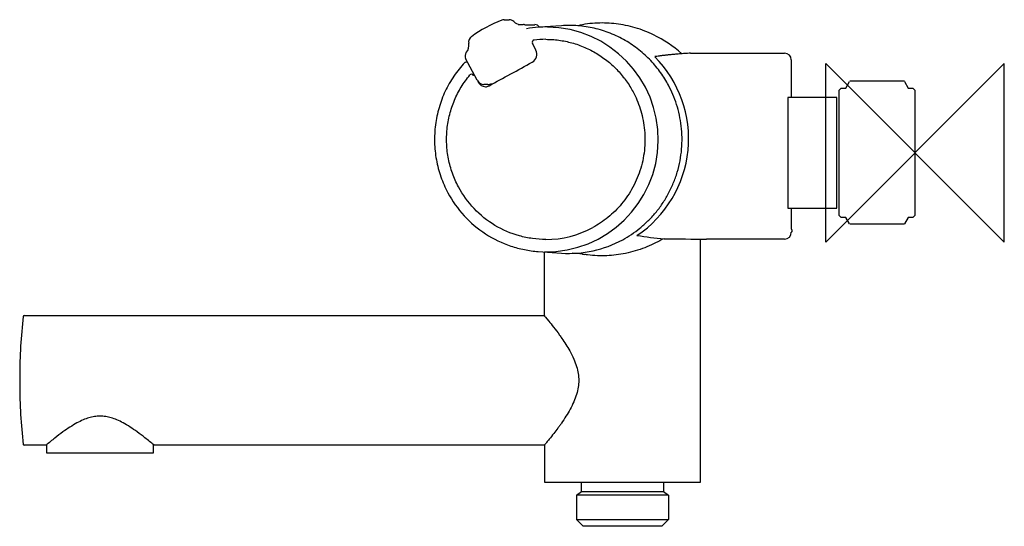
# Model space of a CAD drawing. Header units: millimetres. Extents: x -200 to 20, y -84 to 30.
import ezdxf

# ---------------------------------------------------------------- set-up
doc = ezdxf.new("R2010")
doc.units = ezdxf.units.MM
doc.header["$MEASUREMENT"] = 0
doc.layers.add('ORIGIN', color=6, linetype='Continuous')
doc.layers.add('PLANNING', color=1, linetype='Continuous')

# ---------------------------------------------------------------- blocks, each defined once
blk = doc.blocks.new('730100_R')
at = {"layer": 'ORIGIN'}
for p, q in [((-20, 20), (20, -20)), ((20, 20), (-20, -20)), ((-20, -20), (-20, 20)), ((20, -20), (20, 20))]:
    blk.add_line(p, q, dxfattribs=at)
at = {"layer": 'PLANNING'}
for p, q in [((-92.02, 29.79), (-90.9, 29.79)), ((-88.84, 28.7), (-87.71, 28.7)), ((-87.4, 28.67), (-85.12, 28.67)), ((-79.19, 28.45), (-84.2, 28.11)), ((-84.89, 23), (-85.69, 24.51)), ((-50.26, 22.3), (-29.2, 22.3)), ((-98.06, 16.23), (-100.63, 21.09)), ((-100.61, 20.32), (-100.24, 20.35)), ((-27.7, 20.8), (-27.7, 12.37)), ((-98.86, 17.34), (-98.64, 17.33)), ((-97.91, 15.99), (-97.82, 15.83)), ((-15.5, 14.5), (-14.66, 15.96)), ((-2.37, 16), (-14.63, 16)), ((-2.34, 15.96), (-1.5, 14.5)), ((-95.66, 15.31), (-96.53, 15.31)), ((-17, 14), (-16.5, 14.5)), ((-17, -14), (-17, 13.94)), ((-16.5, 14.5), (-15.5, 14.5)), ((-1.5, 14.5), (-0.5, 14.5)), ((-1.5, 14.44), (-1.5, 14.5)), ((-0.5, 14.5), (0, 14)), ((-0.5, 14.5), (-0.5, 14.44)), ((0, 14), (0, -14)), ((-28.5, 12.37), (-28.5, -12.37)), ((-17.5, 12.37), (-28.5, 12.37)), ((-17.5, -12.37), (-17.5, 12.37)), ((-28.5, -12.37), (-17.5, -12.37)), ((-27.7, -12.37), (-27.7, -17)), ((-16.5, -14.5), (-17, -14)), ((-15.5, -14.5), (-16.5, -14.5)), ((-14.68, -15.91), (-15.5, -14.5)), ((-1.5, -14.5), (-2.32, -15.91)), ((-0.5, -14.5), (-1.5, -14.5)), ((0, -14), (-0.5, -14.5)), ((-2.37, -16), (-14.63, -16)), ((-48, -73.7), (-48, -19.3)), ((-29.2, -19.3), (-46.66, -19.3)), ((-84.36, -22.1), (-79.19, -22.45)), ((-83, -36.45), (-83, -22.19)), ((-74.67, -22.64), (-74.67, -22.64)), ((-74.49, -22.67), (-74.61, -22.65)), ((-73.82, -22.78), (-73.96, -22.76)), ((-73.6, -22.81), (-73.82, -22.78)), ((-73.51, -22.82), (-73.6, -22.81)), ((-73.31, -22.85), (-73.51, -22.82)), ((-199.51, -36.45), (-83, -36.45)), ((-194.6, -65.45), (-199.51, -65.45)), ((-194.42, -67.25), (-194.42, -65.3)), ((-170.57, -65.3), (-170.57, -67.25)), ((-83, -65.45), (-170.4, -65.45)), ((-83, -65.45), (-83, -73.7)), ((-170.57, -67.25), (-194.42, -67.25)), ((-83, -73.7), (-48, -73.7)), ((-80.1, -73.8), (-80.2, -73.7)), ((-50.9, -73.8), (-80.1, -73.8)), ((-74.65, -75.8), (-74.65, -73.8)), ((-56.35, -73.8), (-56.35, -75.8)), ((-50.8, -73.7), (-50.9, -73.8)), ((-75.8, -76.61), (-74.65, -75.8)), ((-75.8, -76.61), (-75.8, -82.1)), ((-55.2, -76.61), (-75.8, -76.61)), ((-74.65, -75.8), (-56.35, -75.8)), ((-56.35, -75.8), (-55.2, -76.61)), ((-55.2, -76.61), (-55.2, -82.1)), ((-74.3, -83.6), (-75.8, -82.1)), ((-75.8, -82.1), (-55.2, -82.1)), ((-56.7, -83.6), (-74.3, -83.6)), ((-55.2, -82.1), (-56.7, -83.6))]:
    blk.add_line(p, q, dxfattribs=at)
for centre, radius, start, end in [((-82.53, 3.21), 28.31, 110.7123, 126.4215), ((-92.02, 28.31), 1.48, 90.0004, 110.7123), ((-90.9, 28.29), 1.5, 45.9228, 90.1116), ((-88.13, 31.15), 2.48, 225.9228, 261.2594), ((-87.72, 26.53), 2.16, 80.7827, 89.5672), ((-85.11, 27.47), 1.21, 32.4636, 90.2667), ((-82.66, 3.41), 24.74, 93.9425, 100.0319), ((-82.66, 3.43), 24.73, 89.2314, 93.9426), ((-82.66, 2.98), 25.17, 269.2314, 89.2314), ((-102.41, 24.06), 2.53, 319.8784, 10.3486), ((-98.45, 24.78), 1.51, 126.4215, 190.3732), ((-85.25, 24.75), 0.5, 96.8521, 208.1289), ((-82.68, 3.37), 22.03, 90.0001, 96.8521), ((-99.56, 21.65), 1.21, 139.8663, 207.8574), ((-86.67, 22.05), 2.01, 298.718, 28.0012), ((-29.2, 20.8), 1.5, 0.0041, 89.9882), ((-100.61, 20.02), 0.305, 96.724, 137.019), ((-1092.05, 1857.05), 2094.38, 298.41631, 298.71797), ((-76.77, 3.14), 26.07, 303.8276, 44.8094), ((-39.61, -105.65), 128.53, 97.912, 98.3532), ((-99.3, 17.1), 0.495, 89.9113, 140.3454), ((-99.3, 17.1), 0.494, 27.9483, 89.9113), ((-96.53, 17.04), 1.73, 207.8664, 269.8352), ((-96.07, 16.76), 1.98, 208.0417, 266.2136), ((-95.66, 17.25), 1.94, 270.001, 296.923), ((-96.33, 16.76), 1.99, 273.7932, 298.4163), ((-82.69, 2.66), 22.06, 270.0121, 298.5836), ((-77.47, 2.63), 25.15, 266.0896, 298.5671), ((-45.85, 87.21), 106.98, 261.1788, 264.4584), ((-56.19, -20.3), 1.02, 89.5645, 120.2598), ((-46.68, 2044.28), 2063.58, 269.73607, 270.00062), ((-29.2, -17.8), 1.5, 270.0011, 359.9996), ((-71.64, -6.78), 16.14, 259.8116, 261.7318), ((-71.42, -50.85), 129.08, 173.6749, 179.6318), ((-199.51, -36.65), 0.2, 90, 173.6749), ((-55.59, -50.95), 144.91, 179.6318, 180.3682), ((-71.42, -51.05), 129.08, 180.3682, 186.3251), ((-199.51, -65.25), 0.2, 186.304, 270.0211)]:
    blk.add_arc(centre, radius, start, end, dxfattribs=at)
for points, knots in [([(-52.24, 22.17), (-54.13, 23.86), (-56.87, 25.7), (-61.23, 27.59), (-64.72, 28.62), (-68.32, 29.06), (-71.92, 29.06), (-74.1, 28.79), (-75.54, 28.44)], [54.065177, 54.065177, 54.065177, 54.065177, 61.696612, 63.853767, 68.322803, 72.579845, 74.683552, 79.132202, 79.132202, 79.132202, 79.132202]), ([(-100.83, 20.23), (-101.72, 19.27), (-103.35, 17.23), (-105.29, 13.81), (-106.68, 10.13), (-107.49, 6.27), (-107.69, 2.34), (-107.29, -1.58), (-106.28, -5.39), (-105.22, -7.79), (-104.61, -8.95)], [5.023829, 5.023829, 5.023829, 5.023829, 8.927745, 12.851537, 16.77712, 20.703446, 24.62912, 28.568553, 32.48826, 36.41304, 36.41304, 36.41304, 36.41304]), ([(-102.23, -7.64), (-102.76, -6.66), (-103.66, -4.61), (-104.55, -1.38), (-104.95, 1.94), (-104.86, 5.3), (-104.27, 8.6), (-103.21, 11.78), (-101.69, 14.76), (-100.39, 16.57), (-99.68, 17.42)], [60.143037, 60.143037, 60.143037, 60.143037, 63.491378, 66.828944, 70.169793, 73.512896, 76.856903, 80.20068, 83.543429, 86.868313, 86.868313, 86.868313, 86.868313]), ([(-82.68, -19.4), (-83.68, -19.4), (-85.67, -19.26), (-89.58, -18.46), (-94.21, -16.47), (-98.92, -12.68), (-101.28, -9.4), (-102.23, -7.64)], [36.185003, 36.185003, 36.185003, 36.185003, 39.170064, 42.161965, 48.140609, 54.138459, 60.143037, 60.143037, 60.143037, 60.143037]), ([(-104.61, -8.95), (-103.61, -10.81), (-101.16, -14.27), (-96.31, -18.37), (-91.54, -20.67), (-87.48, -21.75), (-85.4, -22.02), (-84.36, -22.1)], [36.41304, 36.41304, 36.41304, 36.41304, 42.735258, 49.036138, 55.334548, 58.470337, 61.616791, 61.616791, 61.616791, 61.616791]), ([(-27.7, -17), (-27.68, -17.05), (-27.64, -17.14), (-27.59, -17.3), (-27.56, -17.48), (-27.59, -17.67), (-27.66, -17.77), (-27.7, -17.8)], [3.9984592, 3.9984592, 3.9984592, 3.9984592, 4.1523093, 4.2898251, 4.5172221, 4.6963391, 4.8552434, 4.8552434, 4.8552434, 4.8552434]), ([(-56.71, -19.42), (-57.31, -19.77), (-58.56, -20.43), (-61.23, -21.59), (-64.72, -22.62), (-68.32, -23.06), (-71.16, -23.06), (-72.59, -22.94), (-73.31, -22.85)], [42.546412, 42.546412, 42.546412, 42.546412, 44.63632, 46.793475, 51.262511, 55.519552, 57.62326, 59.802562, 59.802562, 59.802562, 59.802562]), ([(-74.61, -22.65), (-74.68, -22.64), (-74.83, -22.62), (-75.16, -22.59), (-75.83, -22.53), (-76.42, -22.51), (-76.81, -22.5)], [61.123221, 61.123221, 61.123221, 61.123221, 61.328148, 61.571483, 62.131554, 63.329376, 63.329376, 63.329376, 63.329376]), ([(-83, -36.45), (-83, -36.45), (-82.63, -36.89), (-81.39, -38.44), (-80.52, -39.53), (-79.43, -41.04), (-79.26, -41.29), (-79.08, -41.54)], [703.6929968, 703.6929968, 703.6929968, 703.6929968, 703.8179968, 703.8179968, 703.9429968, 703.9429968, 703.9662182, 703.9662182, 703.9662182, 703.9662182]), ([(-79.08, -41.54), (-78.46, -42.43), (-77.49, -43.94), (-76.41, -46.06), (-75.76, -47.77), (-75.38, -49.38), (-75.26, -50.95), (-75.38, -52.51), (-75.76, -54.12), (-76.39, -55.77), (-77.48, -57.95), (-78.48, -59.5), (-79.16, -60.48)], [703.966218, 703.966218, 703.966218, 703.966218, 707.28408, 709.340076, 711.10757, 712.764747, 714.283978, 715.801647, 717.456071, 719.218905, 721.106082, 724.755939, 724.755939, 724.755939, 724.755939]), ([(-170.4, -65.45), (-170.74, -65.17), (-171.41, -64.61), (-172.67, -63.61), (-174.11, -62.52), (-175.74, -61.39), (-177.25, -60.48), (-178.67, -59.78), (-179.97, -59.3), (-181.24, -59.01), (-182.5, -58.9), (-183.77, -59.01), (-185.03, -59.3), (-186.34, -59.79), (-187.75, -60.49), (-189.27, -61.39), (-190.91, -62.53), (-192.35, -63.62), (-193.61, -64.63), (-194.26, -65.17), (-194.6, -65.45)], [818.43896, 818.43896, 818.43896, 818.43896, 819.756542, 821.064407, 823.272206, 825.176203, 826.998657, 828.553086, 829.911778, 831.171779, 832.439741, 833.707548, 834.966012, 836.322004, 837.877965, 839.702097, 841.605491, 843.886886, 845.116817, 846.432836, 846.432836, 846.432836, 846.432836]), ([(-79.16, -60.48), (-79.31, -60.68), (-79.59, -61.08), (-80.17, -61.87), (-80.93, -62.88), (-81.77, -63.94), (-82.47, -64.8), (-82.83, -65.25), (-83, -65.45)], [724.755939, 724.755939, 724.755939, 724.755939, 725.512711, 726.20925, 727.701593, 729.313388, 730.243292, 731.03896, 731.03896, 731.03896, 731.03896])]:
    blk.add_open_spline(points, degree=3, knots=knots, dxfattribs=at)
for points, weights in [([(-55.2, 15.12), (-62.94, 29.57), (-79.19, 28.45)], [1, 0.78946811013, 0.881597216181]), ([(-82.68, 25.4), (-69.43, 25.4), (-63.14, 13.64)], [0.967832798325, 0.844859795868, 1]), ([(-50.26, 22.3), (-54.58, 22.03), (-57.3, 21.65)], [1, 0.999794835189, 1]), ([(-63.14, 13.64), (-52.59, -6.07), (-72.13, -16.71)], [1, 0.707106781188, 1]), ([(-65.45, -19.45), (-43.19, -7.33), (-55.2, 15.12)], [1, 0.707106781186, 1]), ([(-17, 13.94), (-17, 14), (-17, 14)], [1, 0.979909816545, 0.962575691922]), ([(-16.5, 14.5), (-16.5, 14.51), (-16.5, 14.44)], [0.961707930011, 0.979405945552, 1]), ([(-15.5, 14.5), (-15.5, 14.5), (-15.5, 14.44)], [0.989618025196, 0.993611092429, 1])]:
    blk.add_rational_spline(points, weights, degree=2, dxfattribs=at)
blk.add_open_spline([(-58.26, 21.46), (-58.29, 21.49), (-58.3, 21.51), (-58.28, 21.51)], degree=3, dxfattribs=at)

msp = doc.modelspace()

# ---------------------------------------------------------------- block references
msp.add_blockref('730100_R', (0, 0))

doc.saveas('drawing.dxf')
